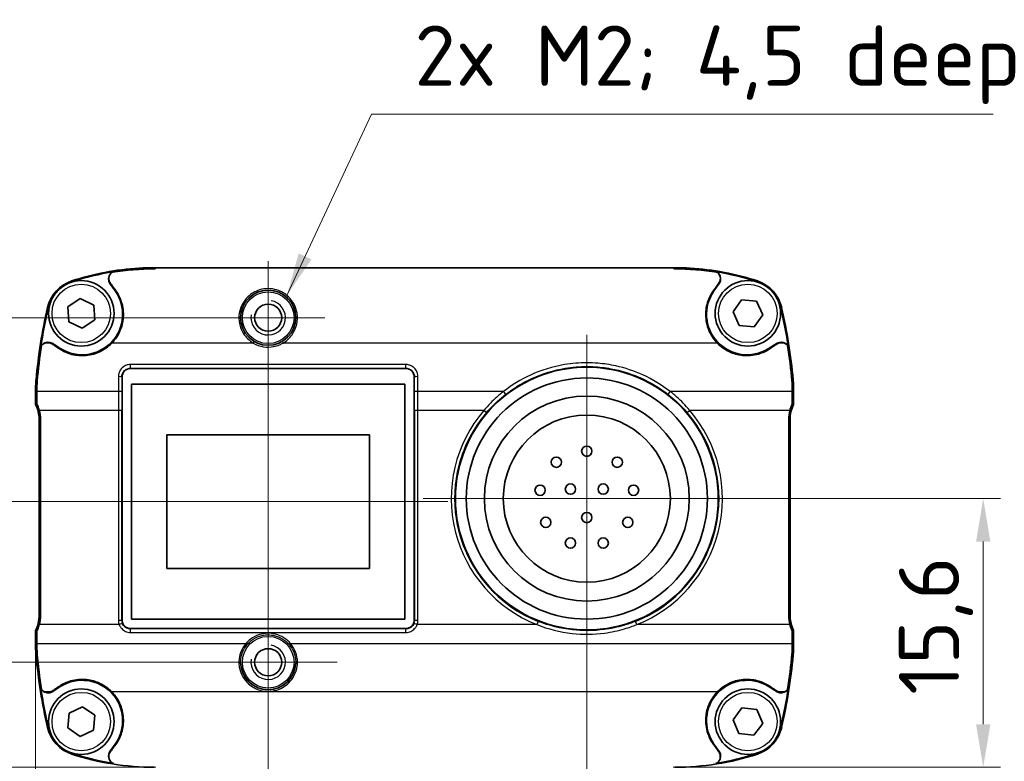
# Model space of a CAD drawing. Header units: millimetres. Extents: x 0 to 420, y 0 to 297.
# Tile 6 of 37: x 35 to 93, y 162 to 205. Entities that reach past the tile are written whole.
import ezdxf

# ---------------------------------------------------------------- set-up
doc = ezdxf.new("R2010")
doc.units = ezdxf.units.MM
for name, color, linetype, lineweight in [('Bemaßung (ISO)', 7, 'Continuous', 18), ('Mittellinie (ISO)', 7, 'Continuous', 18), ('Mittelpunktmarkierung (ISO)', 7, 'Continuous', 18), ('Sichtbar (ISO)', 7, 'Continuous', 35), ('Sichtbar schmal (ISO)', 7, 'Continuous', 25), ('Symbol (ISO)', 7, 'Continuous', 18)]:
    doc.layers.add(name, color=color, linetype=linetype, lineweight=lineweight)
doc.styles.add('Notiztext (DIN)', font='isocpeur.ttf')
doc.dimstyles.new('Standard (DIN)', dxfattribs={"dimtxt": 3.5, "dimasz": 2.5, "dimexe": 1, "dimexo": 0, "dimgap": 0.7, "dimtad": 1, "dimtoh": 1, "dimrnd": 1e-08, "dimtxsty": 'Notiztext (DIN)', "dimcen": 0.09, "dimdle": 10, "dimclrd": 256, "dimclre": 256, "dimclrt": 256, "dimazin": 2, "dimtfac": 0.514286, "dimtdec": 4, "dimtmove": 0, "dimatfit": 3, "dimfxl": 1, "dimtolj": 1, "dimlwd": -1, "dimlwe": -1, "dimarcsym": 0})
doc.dimstyles.new('Standard - Methode 2a (DIN)$7', dxfattribs={"dimtxt": 3.5, "dimasz": 2.5, "dimexe": 3.175, "dimexo": 0.8, "dimgap": 0.8, "dimtad": 1, "dimtih": 1, "dimtoh": 1, "dimrnd": 1e-08, "dimtxsty": 'Notiztext (DIN)', "dimcen": 0.09, "dimdle": 10, "dimclrd": 256, "dimclre": 256, "dimclrt": 256, "dimazin": 2, "dimtfac": 1, "dimtmove": 0, "dimatfit": 3, "dimfxl": 1, "dimtolj": 1, "dimlwd": -1, "dimlwe": -1, "dimarcsym": 0})

# ---------------------------------------------------------------- blocks, each defined once
blk = doc.blocks.new('*D29')
at = {"layer": 'Bemaßung (ISO)', "transparency": 16777216}
for p, q in [((113.345, 170.238), (113.345, 147.968)), ((106.893, 162.683), (106.893, 147.968)), ((104.393, 148.968), (92.268, 148.968)), ((113.345, 148.968), (106.893, 148.968)), ((115.845, 148.968), (118.345, 148.968))]:
    blk.add_line(p, q, dxfattribs=at)
for points in [[(104.393, 149.385), (104.393, 148.551), (106.893, 148.968)], [(115.845, 149.385), (115.845, 148.551), (113.345, 148.968)]]:
    blk.add_solid(points, dxfattribs=at)
at = {"layer": 'Defpoints', "color": 0, "transparency": 16777216}
for p in [(113.345, 170.238), (106.893, 162.683), (113.345, 148.968)]:
    blk.add_point(p, dxfattribs=at)
at = {"layer": 'Bemaßung (ISO)', "transparency": 16777216, "insert": (92.968, 153.868), "char_height": 3.5, "attachment_point": 1, "style": 'Notiztext (DIN)'}
blk.add_mtext('\\A1;6,45', dxfattribs=at)
blk = doc.blocks.new('*D31')
at = {"layer": 'Bemaßung (ISO)', "transparency": 16777216}
for p, q in [((39.429, 176.848), (29.039, 176.848)), ((30.039, 174.348), (30.039, 163.928)), ((43.355, 161.428), (29.039, 161.428)), ((30.039, 161.428), (30.039, 148.042))]:
    blk.add_line(p, q, dxfattribs=at)
for points in [[(29.622, 174.348), (30.456, 174.348), (30.039, 176.848)], [(29.622, 163.928), (30.456, 163.928), (30.039, 161.428)]]:
    blk.add_solid(points, dxfattribs=at)
at = {"layer": 'Defpoints', "color": 0, "transparency": 16777216}
for p in [(39.429, 176.848), (30.039, 161.428), (43.355, 161.428)]:
    blk.add_point(p, dxfattribs=at)
at = {"layer": 'Bemaßung (ISO)', "transparency": 16777216, "insert": (25.139, 148.742), "char_height": 3.5, "attachment_point": 1, "rotation": 90, "style": 'Notiztext (DIN)'}
blk.add_mtext('\\A1;15,4', dxfattribs=at)
blk = doc.blocks.new('*D32')
at = {"layer": 'Bemaßung (ISO)', "transparency": 16777216}
for p, q in [((46.584, 187.528), (20.094, 187.528)), ((21.094, 185.028), (21.094, 170.028)), ((45.869, 167.528), (20.094, 167.528))]:
    blk.add_line(p, q, dxfattribs=at)
for points in [[(20.677, 185.028), (21.51, 185.028), (21.094, 187.528)], [(20.677, 170.028), (21.51, 170.028), (21.094, 167.528)]]:
    blk.add_solid(points, dxfattribs=at)
at = {"layer": 'Defpoints', "color": 0, "transparency": 16777216}
for p in [(46.584, 187.528), (21.094, 167.528), (45.869, 167.528)]:
    blk.add_point(p, dxfattribs=at)
at = {"layer": 'Bemaßung (ISO)', "transparency": 16777216, "insert": (16.894, 175.428), "char_height": 3.5, "attachment_point": 1, "rotation": 90, "style": 'Notiztext (DIN)'}
blk.add_mtext('\\A1;20', dxfattribs=at)
blk = doc.blocks.new('*D33')
at = {"layer": 'Bemaßung (ISO)', "transparency": 16777216}
for p, q in [((21.087, 170.028), (21.087, 172.528)), ((49.869, 167.528), (20.087, 167.528)), ((21.087, 167.528), (21.087, 161.428)), ((43.355, 161.428), (20.087, 161.428)), ((21.087, 158.928), (21.087, 156.428))]:
    blk.add_line(p, q, dxfattribs=at)
for points in [[(20.67, 170.028), (21.503, 170.028), (21.087, 167.528)], [(20.67, 158.928), (21.503, 158.928), (21.087, 161.428)]]:
    blk.add_solid(points, dxfattribs=at)
at = {"layer": 'Defpoints', "color": 0, "transparency": 16777216}
for p in [(49.869, 167.528), (21.087, 161.428), (43.355, 161.428)]:
    blk.add_point(p, dxfattribs=at)
at = {"layer": 'Bemaßung (ISO)', "transparency": 16777216, "insert": (16.187, 162.115), "char_height": 3.5, "attachment_point": 1, "rotation": 90, "style": 'Notiztext (DIN)'}
blk.add_mtext('\\A1;6,1', dxfattribs=at)
blk = doc.blocks.new('*D34')
at = {"layer": 'Bemaßung (ISO)', "transparency": 16777216}
for p, q in [((36.369, 168.362), (36.369, 149.477)), ((49.869, 163.528), (49.869, 149.477)), ((47.369, 150.477), (38.869, 150.477))]:
    blk.add_line(p, q, dxfattribs=at)
for points in [[(38.869, 150.894), (38.869, 150.061), (36.369, 150.477)], [(47.369, 150.894), (47.369, 150.061), (49.869, 150.477)]]:
    blk.add_solid(points, dxfattribs=at)
at = {"layer": 'Defpoints', "color": 0, "transparency": 16777216}
for p in [(36.369, 168.362), (49.869, 163.528), (36.369, 150.477)]:
    blk.add_point(p, dxfattribs=at)
at = {"layer": 'Bemaßung (ISO)', "transparency": 16777216, "insert": (39.532, 155.377), "char_height": 3.5, "attachment_point": 1, "style": 'Notiztext (DIN)'}
blk.add_mtext('\\A1;13,5', dxfattribs=at)
blk = doc.blocks.new('*D35')
at = {"layer": 'Bemaßung (ISO)', "transparency": 16777216}
for p, q in [((36.369, 168.362), (36.369, 140.246)), ((68.369, 167.528), (68.369, 140.246)), ((65.869, 141.246), (38.869, 141.246))]:
    blk.add_line(p, q, dxfattribs=at)
for points in [[(38.869, 141.663), (38.869, 140.83), (36.369, 141.246)], [(65.869, 141.663), (65.869, 140.83), (68.369, 141.246)]]:
    blk.add_solid(points, dxfattribs=at)
at = {"layer": 'Defpoints', "color": 0, "transparency": 16777216}
for p in [(36.369, 168.362), (68.369, 167.528), (36.369, 141.246)]:
    blk.add_point(p, dxfattribs=at)
at = {"layer": 'Bemaßung (ISO)', "transparency": 16777216, "insert": (50.269, 145.446), "char_height": 3.5, "attachment_point": 1, "style": 'Notiztext (DIN)'}
blk.add_mtext('\\A1;32', dxfattribs=at)
blk = doc.blocks.new('*D36')
at = {"layer": 'Bemaßung (ISO)', "transparency": 16777216}
for p, q in [((77.869, 177.028), (92.383, 177.028)), ((91.383, 174.528), (91.383, 163.928)), ((73.383, 161.428), (92.383, 161.428))]:
    blk.add_line(p, q, dxfattribs=at)
for points in [[(90.966, 174.528), (91.8, 174.528), (91.383, 177.028)], [(90.966, 163.928), (91.8, 163.928), (91.383, 161.428)]]:
    blk.add_solid(points, dxfattribs=at)
at = {"layer": 'Defpoints', "color": 0, "transparency": 16777216}
for p in [(77.869, 177.028), (73.383, 161.428), (91.383, 161.428)]:
    blk.add_point(p, dxfattribs=at)
at = {"layer": 'Bemaßung (ISO)', "transparency": 16777216, "insert": (86.483, 165.64), "char_height": 3.5, "attachment_point": 1, "rotation": 90, "style": 'Notiztext (DIN)'}
blk.add_mtext('\\A1;15,6', dxfattribs=at)

msp = doc.modelspace()

# ---------------------------------------------------------------- linework, layer by layer
at = {"layer": 'Mittellinie (ISO)'}
for p, q in [((49.869, 184.644), (49.869, 167.458)), ((60.309, 176.848), (39.429, 176.848))]:
    msp.add_line(p, q, dxfattribs=at)
at = {"layer": 'Mittelpunktmarkierung (ISO)'}
for p, q in [((49.869, 190.813), (49.869, 184.243)), ((53.154, 187.528), (46.584, 187.528)), ((68.369, 186.528), (68.369, 167.528)), ((77.869, 177.028), (58.869, 177.028)), ((49.869, 171.528), (49.869, 163.528)), ((53.869, 167.528), (45.869, 167.528))]:
    msp.add_line(p, q, dxfattribs=at)
at = {"layer": 'Sichtbar (ISO)'}
for p, q in [((43.259, 190.428), (43.271, 190.428)), ((43.26, 190.427), (43.259, 190.427)), ((43.259, 190.36), (43.26, 190.36)), ((43.355, 190.428), (43.271, 190.428)), ((73.383, 190.428), (43.355, 190.428)), ((73.466, 190.428), (73.383, 190.428)), ((73.466, 190.428), (73.479, 190.428)), ((73.479, 190.427), (73.477, 190.427)), ((73.477, 190.36), (73.479, 190.36)), ((40.988, 189.084), (40.681, 189.518)), ((75.749, 189.084), (76.056, 189.518)), ((38.242, 188.16), (38.961, 188.642)), ((38.961, 188.642), (39.738, 188.26)), ((38.299, 187.296), (38.242, 188.16)), ((39.738, 188.26), (39.796, 187.396)), ((76.856, 187.859), (77.357, 188.565)), ((77.357, 188.565), (78.22, 188.484)), ((78.22, 188.484), (78.581, 187.697)), ((77.218, 187.071), (76.856, 187.859)), ((78.581, 187.697), (78.08, 186.991)), ((39.076, 186.914), (38.299, 187.296)), ((39.796, 187.396), (39.076, 186.914)), ((78.08, 186.991), (77.218, 187.071)), ((37.324, 186.041), (37.839, 185.725)), ((79.413, 186.041), (78.898, 185.725)), ((41.391, 169.975), (41.391, 184.08)), ((41.891, 184.58), (57.846, 184.58)), ((58.346, 184.08), (58.346, 169.975)), ((57.809, 183.668), (41.929, 183.668)), ((41.929, 183.668), (41.929, 170.028)), ((57.809, 170.028), (57.809, 183.668)), ((36.369, 183.494), (36.369, 182.49)), ((36.369, 182.49), (36.369, 183.494)), ((80.368, 182.49), (80.368, 183.494)), ((80.369, 182.49), (80.369, 183.494)), ((36.569, 181.618), (36.569, 170.238)), ((36.569, 181.618), (36.569, 170.238)), ((36.645, 170.238), (36.645, 181.618)), ((80.092, 181.618), (80.092, 170.238)), ((80.168, 170.238), (80.168, 181.618)), ((80.169, 170.238), (80.169, 181.618)), ((43.994, 172.973), (43.994, 180.723)), ((43.994, 180.723), (55.744, 180.723)), ((55.744, 180.723), (55.744, 172.973)), ((55.744, 172.973), (43.994, 172.973)), ((41.929, 170.028), (57.809, 170.028)), ((36.369, 169.366), (36.369, 168.362)), ((36.369, 168.362), (36.369, 169.266)), ((36.369, 169.266), (36.369, 169.266)), ((57.846, 169.476), (41.891, 169.476)), ((80.368, 168.362), (80.368, 169.366)), ((80.369, 169.266), (80.368, 169.266)), ((80.369, 169.266), (80.369, 168.362)), ((37.324, 165.814), (37.839, 166.131)), ((79.413, 165.814), (78.898, 166.131)), ((38.308, 164.572), (39.091, 164.941)), ((39.091, 164.941), (39.802, 164.447)), ((76.859, 164.178), (77.376, 164.873)), ((77.376, 164.873), (78.236, 164.773)), ((78.236, 164.773), (78.579, 163.977)), ((38.235, 163.709), (38.308, 164.572)), ((39.802, 164.447), (39.73, 163.584)), ((77.202, 163.383), (76.859, 164.178)), ((38.946, 163.215), (38.235, 163.709)), ((39.73, 163.584), (38.946, 163.215)), ((78.579, 163.977), (78.062, 163.283)), ((78.062, 163.283), (77.202, 163.383)), ((40.988, 162.772), (40.681, 162.338)), ((75.749, 162.772), (76.056, 162.338))]:
    msp.add_line(p, q, dxfattribs=at)
for centre, radius in [((39.019, 187.778), 1.9), ((77.719, 187.778), 1.9), ((49.869, 187.528), 1.6), ((49.869, 187.528), 0.785), ((68.369, 177.028), 7.628), ((68.369, 177.028), 7), ((68.369, 177.028), 5.95), ((68.369, 177.028), 4.85), ((68.369, 179.778), 0.3), ((66.599, 179.138), 0.3), ((70.139, 179.138), 0.3), ((65.659, 177.508), 0.3), ((67.419, 177.578), 0.3), ((69.319, 177.578), 0.3), ((71.079, 177.508), 0.3), ((68.369, 175.928), 0.3), ((65.989, 175.648), 0.3), ((70.749, 175.648), 0.3), ((67.419, 174.448), 0.3), ((69.319, 174.448), 0.3), ((49.869, 167.528), 0.785), ((39.019, 164.078), 1.9), ((77.719, 164.078), 1.9)]:
    msp.add_circle(centre, radius, dxfattribs=at)
for centre, radius, start, end in [((43.259, 175.036), 15.392, 93.3147, 108.1342), ((43.259, 175.036), 15.392, 90, 93.3147), ((43.259, 175.036), 15.391, 90, 93.31), ((73.479, 175.036), 15.392, 86.6853, 90), ((73.479, 175.036), 15.391, 86.69, 90), ((73.479, 175.036), 15.392, 71.8658, 86.6853), ((43.259, 175.036), 15.345, 98.9146, 108.1342), ((41.049, 189.778), 0.45, 138.0694, 215.2394), ((73.479, 175.036), 15.345, 71.8658, 81.0854), ((75.689, 189.778), 0.45, 324.7606, 41.9306), ((39.13, 187.643), 2.126, 108.1342, 167.2366), ((39.13, 187.643), 2.079, 108.1342, 167.2366), ((77.608, 187.643), 2.079, 12.7634, 71.8658), ((77.608, 187.643), 2.126, 12.7634, 71.8658), ((39.069, 187.728), 2.35, 238.4539, 35.2394), ((77.669, 187.728), 2.35, 144.7606, 301.5461), ((68.77, 180.929), 32.517, 167.2366, 174.7083), ((68.77, 180.929), 32.47, 167.2366, 171.324), ((47.967, 180.929), 32.47, 8.676, 12.7634), ((47.967, 180.929), 32.517, 5.2917, 12.7634), ((37.089, 185.658), 0.45, 58.4539, 132.5031), ((79.649, 185.658), 0.45, 47.4969, 121.5461), ((40.398, 183.494), 4.028, 174.8344, 180), ((40.398, 183.494), 4.029, 174.8344, 180), ((68.77, 180.929), 32.517, 174.7083, 174.8344), ((68.77, 180.929), 32.517, 174.7105, 174.8344), ((47.967, 180.929), 32.517, 5.1656, 5.2895), ((47.967, 180.929), 32.517, 5.1656, 5.2917), ((76.34, 183.494), 4.028, 0, 5.1656), ((76.34, 183.494), 4.029, 0, 5.1656), ((34.569, 181.618), 2.001, 0, 25.8376), ((34.569, 181.618), 2, 0, 25.8419), ((82.169, 181.618), 2.001, 154.1624, 180), ((82.169, 181.618), 2, 154.1581, 180), ((34.569, 181.618), 2.077, 0, 14.6796), ((82.169, 181.618), 2.077, 165.3204, 180), ((34.569, 170.238), 2.001, 334.1624, 0), ((34.569, 170.238), 2, 338.4376, 0), ((34.569, 170.238), 2.077, 345.3204, 0), ((82.169, 170.238), 2.077, 180, 194.6796), ((82.169, 170.238), 2.001, 180, 205.8376), ((82.169, 170.238), 2, 180, 201.5624), ((36.522, 169.466), 0.1, 158.4376, 164.8388), ((80.216, 169.466), 0.1, 15.1609, 21.5624), ((40.398, 168.362), 4.028, 180, 185.1656), ((40.398, 168.362), 4.029, 180, 185.1656), ((76.34, 168.362), 4.028, 354.8344, 0), ((76.34, 168.362), 4.029, 354.8344, 0), ((68.77, 170.927), 32.517, 185.1656, 185.2917), ((68.77, 170.927), 32.517, 185.1656, 185.2895), ((68.77, 170.927), 32.517, 185.2917, 192.7634), ((47.967, 170.927), 32.517, 347.2366, 354.7083), ((47.967, 170.927), 32.517, 354.7105, 354.8344), ((47.967, 170.927), 32.517, 354.7083, 354.8344), ((49.869, 167.528), 1.6, 182.1837, 357.8163), ((39.069, 164.128), 2.35, 324.7606, 121.5461), ((77.669, 164.128), 2.35, 58.4539, 215.2394), ((68.77, 170.927), 32.47, 188.676, 192.7634), ((37.089, 166.198), 0.45, 227.4969, 301.5461), ((79.649, 166.198), 0.45, 238.4539, 312.5031), ((47.967, 170.927), 32.47, 347.2366, 351.324), ((39.13, 164.213), 2.126, 192.7634, 251.8658), ((39.13, 164.213), 2.079, 192.7634, 251.8658), ((77.608, 164.213), 2.079, 288.1342, 347.2366), ((77.608, 164.213), 2.126, 288.1342, 347.2366), ((43.259, 176.82), 15.392, 251.8658, 270), ((43.259, 176.82), 15.345, 251.8658, 261.0854), ((41.049, 162.078), 0.45, 144.7606, 221.9306), ((73.479, 176.82), 15.392, 270, 288.1342), ((73.479, 176.82), 15.345, 278.9146, 288.1342), ((75.689, 162.078), 0.45, 318.0694, 35.2394)]:
    msp.add_arc(centre, radius, start, end, dxfattribs=at)
for centre, major_axis, ratio, start_param, end_param in [((33.297, 175.036), (19.927, 0), 0.866075, 1.098067, 1.09814), ((43.26, 190.527), (0, -0.1), 0.999914, 0, 0.114472), ((73.477, 190.527), (0, -0.1), 0.999914, 6.168713, 6.283185), ((83.441, 175.036), (19.927, 0), 0.866075, 2.043452, 2.043526), ((41.892, 184.08), (-0.354, 0.354), 0.999315, 5.49813, 7.068241), ((57.846, 184.08), (0.354, 0.354), 0.999315, 5.49813, 7.068241), ((68.77, 201.602), (0, 41.353), 0.866075, 2.012404, 2.012439), ((47.967, 201.602), (0, -41.353), 0.866075, 1.129154, 1.129189), ((35.099, 177.557), (0, 103), 0.013091, 4.767681, 4.770058), ((36.184, 182.144), (0, 20), 0.013091, 4.730537, 4.767681), ((80.554, 182.144), (0, -20), 0.013091, 4.657097, 4.694241), ((81.639, 177.557), (0, -103), 0.013091, 4.65472, 4.657097), ((41.892, 169.976), (-0.354, -0.354), 0.999315, 5.49813, 7.068241), ((57.846, 169.976), (0.354, -0.354), 0.999315, 5.49813, 7.068241), ((36.184, 169.712), (0, 20), 0.013091, 4.657097, 4.694241), ((80.554, 169.712), (0, -20), 0.013091, 4.730537, 4.767681), ((35.099, 174.299), (0, 103), 0.013091, 4.65472, 4.657097), ((81.639, 174.299), (0, -103), 0.013091, 4.767681, 4.770058), ((68.77, 150.254), (0, 41.353), 0.866075, 1.129154, 1.129189), ((47.967, 150.254), (0, -41.353), 0.866075, 2.012404, 2.012439)]:
    msp.add_ellipse(centre, major_axis=major_axis, ratio=ratio, start_param=start_param, end_param=end_param, dxfattribs=at)
for points, degree in [([(40.804, 190.162), (41.63, 190.297), (42.456, 190.36), (43.259, 190.36)], 3), ([(73.479, 190.36), (74.282, 190.36), (75.108, 190.297), (75.934, 190.162)], 3), ([(40.881, 190.195), (40.845, 190.184), (40.82, 190.171), (40.804, 190.162)], 3), ([(75.934, 190.162), (75.918, 190.171), (75.893, 190.184), (75.857, 190.195)], 3), ([(36.461, 183.85), (36.522, 184.537), (36.606, 185.226), (36.712, 185.916)], 3), ([(36.712, 185.916), (36.701, 185.899), (36.686, 185.871), (36.672, 185.827)], 3), ([(37.319, 186.009), (37.292, 186.027), (37.263, 186.042), (37.233, 186.055)], 3), ([(79.505, 186.055), (79.475, 186.042), (79.446, 186.027), (79.419, 186.009)], 3), ([(80.066, 185.827), (80.052, 185.871), (80.036, 185.899), (80.025, 185.916)], 3), ([(80.025, 185.916), (80.132, 185.226), (80.215, 184.537), (80.277, 183.85)], 3), ([(36.445, 183.494), (36.445, 183.611), (36.45, 183.73), (36.461, 183.85)], 3), ([(80.277, 183.85), (80.288, 183.73), (80.293, 183.611), (80.293, 183.494)], 3), ([(36.369, 182.49), (36.407, 182.498), (36.445, 182.507)], 2), ([(80.368, 182.49), (80.331, 182.498), (80.292, 182.507)], 2), ([(36.369, 169.366), (36.407, 169.357), (36.445, 169.349)], 2), ([(80.368, 169.366), (80.331, 169.357), (80.292, 169.349)], 2), ([(36.461, 168.006), (36.45, 168.126), (36.445, 168.245), (36.445, 168.362)], 3), ([(80.293, 168.362), (80.293, 168.245), (80.288, 168.126), (80.277, 168.006)], 3), ([(36.712, 165.94), (36.606, 166.63), (36.522, 167.319), (36.461, 168.006)], 3), ([(80.277, 168.006), (80.215, 167.319), (80.132, 166.63), (80.025, 165.94)], 3), ([(36.672, 166.029), (36.686, 165.985), (36.701, 165.957), (36.712, 165.94)], 3), ([(37.233, 165.801), (37.263, 165.813), (37.292, 165.829), (37.319, 165.846)], 3), ([(79.419, 165.846), (79.446, 165.829), (79.475, 165.813), (79.505, 165.801)], 3), ([(80.025, 165.94), (80.036, 165.957), (80.052, 165.985), (80.066, 166.029)], 3)]:
    msp.add_open_spline(points, degree=degree, dxfattribs=at)
for points, knots in [([(43.26, 190.36), (43.273, 190.36), (43.286, 190.363), (43.311, 190.373), (43.322, 190.381), (43.34, 190.399), (43.347, 190.41), (43.353, 190.424), (43.354, 190.426), (43.355, 190.428)], [0.03030424, 0.03030424, 0.03030424, 0.03030424, 0.03406889, 0.03406889, 0.03783355, 0.03783355, 0.04164465, 0.04164465, 0.04222076, 0.04222076, 0.04222076, 0.04222076]), ([(73.383, 190.428), (73.384, 190.426), (73.384, 190.424), (73.39, 190.41), (73.398, 190.399), (73.416, 190.381), (73.427, 190.373), (73.452, 190.363), (73.465, 190.36), (73.477, 190.36)], [-0.01191652, -0.01191652, -0.01191652, -0.01191652, -0.01134041, -0.01134041, -0.00752931, -0.00752931, -0.00376466, -0.00376466, 0, 0, 0, 0]), ([(40.804, 190.162), (40.77, 190.138), (40.739, 190.11), (40.678, 190.033), (40.651, 189.983), (40.62, 189.877), (40.614, 189.822), (40.622, 189.715), (40.636, 189.664), (40.677, 189.572), (40.699, 189.538), (40.716, 189.515)], [0.02231047, 0.02231047, 0.02231047, 0.02231047, 0.03490175, 0.03490175, 0.05193974, 0.05193974, 0.06849074, 0.06849074, 0.08434196, 0.08434196, 0.09876575, 0.09876575, 0.09876575, 0.09876575]), ([(76.021, 189.515), (76.042, 189.543), (76.071, 189.588), (76.113, 189.703), (76.123, 189.762), (76.118, 189.88), (76.104, 189.937), (76.055, 190.042), (76.021, 190.088), (75.964, 190.14), (75.949, 190.151), (75.934, 190.162)], [0, 0, 0, 0, 0.01064622, 0.01064622, 0.02061815, 0.02061815, 0.03045675, 0.03045675, 0.0401093, 0.0401093, 0.04328918, 0.04328918, 0.04328918, 0.04328918]), ([(40.716, 189.515), (40.749, 189.469), (40.781, 189.424), (40.846, 189.333), (40.878, 189.288), (40.91, 189.244)], [0, 0, 0, 0, 0.01683135, 0.01683135, 0.03346686, 0.03346686, 0.03346686, 0.03346686]), ([(40.91, 189.244), (40.913, 189.239), (40.925, 189.225), (41.036, 189.082), (41.221, 188.83), (41.441, 188.159), (41.479, 187.845), (41.435, 187.267), (41.371, 187.005), (41.15, 186.498), (40.991, 186.26), (40.793, 186.055)], [0, 0, 0, 0, 0.00157898, 0.00157898, 0.01120628, 0.01120628, 0.01886404, 0.01886404, 0.02541086, 0.02541086, 0.0323661, 0.0323661, 0.0323661, 0.0323661]), ([(75.945, 186.055), (75.733, 186.274), (75.565, 186.533), (75.339, 187.09), (75.28, 187.383), (75.272, 187.96), (75.317, 188.239), (75.477, 188.695), (75.568, 188.875), (75.755, 189.156), (75.82, 189.232), (75.828, 189.244)], [0.0002445, 0.0002445, 0.0002445, 0.0002445, 0.0920841, 0.0920841, 0.181343, 0.181343, 0.2660954, 0.2660954, 0.3268235, 0.3268235, 0.3676447, 0.3676447, 0.3676447, 0.3676447]), ([(75.828, 189.244), (75.86, 189.288), (75.892, 189.333), (75.956, 189.424), (75.989, 189.469), (76.021, 189.515)], [0, 0, 0, 0, 0.01663357, 0.01663357, 0.03346686, 0.03346686, 0.03346686, 0.03346686]), ([(36.895, 186.055), (36.842, 186.033), (36.794, 186.001), (36.738, 185.947), (36.725, 185.932), (36.712, 185.916)], [0.0004588, 0.0004588, 0.0004588, 0.0004588, 0.01759576, 0.01759576, 0.02373277, 0.02373277, 0.02373277, 0.02373277]), ([(37.233, 186.055), (37.184, 186.074), (37.133, 186.085), (37.049, 186.088), (37.018, 186.086), (36.955, 186.076), (36.924, 186.067), (36.895, 186.055)], [0.00046616, 0.00046616, 0.00046616, 0.00046616, 0.01619205, 0.01619205, 0.02565328, 0.02565328, 0.03525847, 0.03525847, 0.03525847, 0.03525847]), ([(37.705, 185.754), (37.64, 185.796), (37.576, 185.839), (37.448, 185.924), (37.383, 185.967), (37.319, 186.009)], [0, 0, 0, 0, 0.02313916, 0.02313916, 0.04635103, 0.04635103, 0.04635103, 0.04635103]), ([(40.793, 186.055), (40.579, 185.833), (40.325, 185.655), (39.774, 185.41), (39.484, 185.341), (38.913, 185.314), (38.637, 185.348), (38.206, 185.48), (38.045, 185.55), (37.848, 185.661), (37.805, 185.687), (37.733, 185.734), (37.712, 185.749), (37.705, 185.754)], [0.0002384, 0.0002384, 0.0002384, 0.0002384, 0.0926244, 0.0926244, 0.1813188, 0.1813188, 0.2640356, 0.2640356, 0.3165978, 0.3165978, 0.3319264, 0.3319264, 0.3421054, 0.3421054, 0.3421054, 0.3421054]), ([(79.033, 185.754), (79.025, 185.748), (79.002, 185.732), (78.879, 185.653), (78.787, 185.601), (78.573, 185.5), (78.452, 185.454), (78.031, 185.333), (77.721, 185.305), (77.144, 185.366), (76.882, 185.44), (76.378, 185.68), (76.144, 185.849), (75.945, 186.055)], [0, 0, 0, 0, 0.00277175, 0.00277175, 0.01071671, 0.01071671, 0.02029997, 0.02029997, 0.04320878, 0.04320878, 0.06329757, 0.06329757, 0.08457191, 0.08457191, 0.08457191, 0.08457191]), ([(79.419, 186.009), (79.354, 185.967), (79.29, 185.924), (79.161, 185.839), (79.097, 185.796), (79.033, 185.754)], [0, 0, 0, 0, 0.02321085, 0.02321085, 0.04635104, 0.04635104, 0.04635104, 0.04635104]), ([(79.843, 186.055), (79.793, 186.075), (79.74, 186.086), (79.653, 186.088), (79.618, 186.085), (79.557, 186.073), (79.531, 186.065), (79.505, 186.055)], [0.00045829, 0.00045829, 0.00045829, 0.00045829, 0.01655374, 0.01655374, 0.0268106, 0.0268106, 0.03519455, 0.03519455, 0.03519455, 0.03519455]), ([(80.025, 185.916), (80.01, 185.936), (79.993, 185.954), (79.936, 186.006), (79.891, 186.035), (79.843, 186.055)], [0.02641172, 0.02641172, 0.02641172, 0.02641172, 0.03395513, 0.03395513, 0.04969609, 0.04969609, 0.04969609, 0.04969609]), ([(36.578, 182.144), (36.554, 182.235), (36.524, 182.325), (36.474, 182.444), (36.46, 182.476), (36.445, 182.507)], [0.36467136, 0.36467136, 0.36467136, 0.36467136, 0.39138587, 0.39138587, 0.40115968, 0.40115968, 0.40115968, 0.40115968]), ([(80.292, 182.507), (80.277, 182.476), (80.263, 182.444), (80.214, 182.325), (80.184, 182.235), (80.16, 182.144)], [0.85108337, 0.85108337, 0.85108337, 0.85108337, 0.86085718, 0.86085718, 0.88757169, 0.88757169, 0.88757169, 0.88757169]), ([(36.445, 169.349), (36.46, 169.38), (36.474, 169.412), (36.524, 169.531), (36.554, 169.621), (36.578, 169.712)], [0.22496185, 0.22496185, 0.22496185, 0.22496185, 0.23473565, 0.23473565, 0.26145016, 0.26145016, 0.26145016, 0.26145016]), ([(80.16, 169.712), (80.184, 169.621), (80.214, 169.531), (80.263, 169.412), (80.277, 169.38), (80.292, 169.349)], [0.99079288, 0.99079288, 0.99079288, 0.99079288, 1.01750739, 1.01750739, 1.0272812, 1.0272812, 1.0272812, 1.0272812]), ([(37.705, 166.102), (37.712, 166.107), (37.736, 166.123), (37.859, 166.203), (37.951, 166.255), (38.164, 166.356), (38.285, 166.402), (38.706, 166.523), (39.017, 166.551), (39.593, 166.49), (39.856, 166.416), (40.359, 166.176), (40.594, 166.007), (40.793, 165.801)], [0, 0, 0, 0, 0.00277175, 0.00277175, 0.01071671, 0.01071671, 0.02029997, 0.02029997, 0.04320878, 0.04320878, 0.06329757, 0.06329757, 0.08457191, 0.08457191, 0.08457191, 0.08457191]), ([(75.945, 165.801), (76.158, 166.022), (76.413, 166.201), (76.964, 166.445), (77.254, 166.514), (77.825, 166.542), (78.1, 166.507), (78.531, 166.376), (78.692, 166.306), (78.89, 166.195), (78.933, 166.168), (79.005, 166.122), (79.026, 166.107), (79.033, 166.102)], [0.0002384, 0.0002384, 0.0002384, 0.0002384, 0.0926244, 0.0926244, 0.1813188, 0.1813188, 0.2640356, 0.2640356, 0.3165978, 0.3165978, 0.3319264, 0.3319264, 0.3421054, 0.3421054, 0.3421054, 0.3421054]), ([(36.712, 165.94), (36.728, 165.92), (36.745, 165.902), (36.802, 165.849), (36.846, 165.821), (36.895, 165.801)], [0.02641172, 0.02641172, 0.02641172, 0.02641172, 0.03395513, 0.03395513, 0.04969609, 0.04969609, 0.04969609, 0.04969609]), ([(36.895, 165.801), (36.944, 165.781), (36.997, 165.77), (37.085, 165.768), (37.119, 165.771), (37.18, 165.783), (37.207, 165.791), (37.233, 165.801)], [0.00045829, 0.00045829, 0.00045829, 0.00045829, 0.01655374, 0.01655374, 0.0268106, 0.0268106, 0.03519455, 0.03519455, 0.03519455, 0.03519455]), ([(37.319, 165.846), (37.383, 165.889), (37.448, 165.932), (37.576, 166.017), (37.64, 166.06), (37.705, 166.102)], [0, 0, 0, 0, 0.02321085, 0.02321085, 0.04635104, 0.04635104, 0.04635104, 0.04635104]), ([(40.793, 165.801), (41.005, 165.581), (41.173, 165.323), (41.399, 164.766), (41.458, 164.473), (41.466, 163.896), (41.42, 163.616), (41.26, 163.161), (41.17, 162.981), (40.982, 162.7), (40.918, 162.624), (40.91, 162.612)], [0.0002445, 0.0002445, 0.0002445, 0.0002445, 0.0920841, 0.0920841, 0.181343, 0.181343, 0.2660954, 0.2660954, 0.3268235, 0.3268235, 0.3676447, 0.3676447, 0.3676447, 0.3676447]), ([(75.828, 162.612), (75.825, 162.617), (75.813, 162.631), (75.701, 162.774), (75.517, 163.026), (75.297, 163.697), (75.259, 164.011), (75.302, 164.589), (75.367, 164.851), (75.587, 165.357), (75.747, 165.596), (75.945, 165.801)], [0, 0, 0, 0, 0.00157898, 0.00157898, 0.01120628, 0.01120628, 0.01886404, 0.01886404, 0.02541086, 0.02541086, 0.0323661, 0.0323661, 0.0323661, 0.0323661]), ([(79.033, 166.102), (79.097, 166.06), (79.161, 166.017), (79.29, 165.932), (79.354, 165.889), (79.419, 165.846)], [0, 0, 0, 0, 0.02313916, 0.02313916, 0.04635103, 0.04635103, 0.04635103, 0.04635103]), ([(79.505, 165.801), (79.553, 165.782), (79.605, 165.771), (79.688, 165.767), (79.72, 165.769), (79.783, 165.78), (79.813, 165.789), (79.843, 165.801)], [0.00046616, 0.00046616, 0.00046616, 0.00046616, 0.01619205, 0.01619205, 0.02565328, 0.02565328, 0.03525847, 0.03525847, 0.03525847, 0.03525847]), ([(79.843, 165.801), (79.896, 165.823), (79.944, 165.855), (79.999, 165.909), (80.013, 165.924), (80.025, 165.94)], [0.0004588, 0.0004588, 0.0004588, 0.0004588, 0.01759576, 0.01759576, 0.02373277, 0.02373277, 0.02373277, 0.02373277]), ([(40.91, 162.612), (40.878, 162.567), (40.846, 162.523), (40.781, 162.432), (40.749, 162.387), (40.716, 162.341)], [0, 0, 0, 0, 0.01663357, 0.01663357, 0.03346686, 0.03346686, 0.03346686, 0.03346686]), ([(76.021, 162.341), (75.989, 162.387), (75.956, 162.432), (75.892, 162.523), (75.86, 162.567), (75.828, 162.612)], [0, 0, 0, 0, 0.01683135, 0.01683135, 0.03346686, 0.03346686, 0.03346686, 0.03346686]), ([(40.716, 162.341), (40.696, 162.313), (40.666, 162.268), (40.624, 162.153), (40.615, 162.094), (40.62, 161.976), (40.633, 161.919), (40.683, 161.814), (40.717, 161.768), (40.774, 161.716), (40.788, 161.704), (40.804, 161.694)], [0, 0, 0, 0, 0.01064622, 0.01064622, 0.02061815, 0.02061815, 0.03045675, 0.03045675, 0.0401093, 0.0401093, 0.04328918, 0.04328918, 0.04328918, 0.04328918]), ([(75.934, 161.694), (75.968, 161.717), (75.998, 161.746), (76.06, 161.822), (76.086, 161.873), (76.118, 161.979), (76.124, 162.034), (76.115, 162.141), (76.102, 162.191), (76.061, 162.284), (76.038, 162.317), (76.021, 162.341)], [0.02231047, 0.02231047, 0.02231047, 0.02231047, 0.03490175, 0.03490175, 0.05193974, 0.05193974, 0.06849074, 0.06849074, 0.08434196, 0.08434196, 0.09876575, 0.09876575, 0.09876575, 0.09876575])]:
    msp.add_open_spline(points, degree=3, knots=knots, dxfattribs=at)
at = {"layer": 'Sichtbar schmal (ISO)'}
for p, q in [((43.259, 190.427), (43.259, 190.36)), ((43.26, 190.427), (43.26, 190.36)), ((73.477, 190.36), (73.477, 190.427)), ((73.479, 190.427), (73.479, 190.36)), ((38.468, 189.663), (38.483, 189.619)), ((78.269, 189.663), (78.255, 189.619)), ((37.057, 188.113), (37.103, 188.102)), ((79.681, 188.113), (79.635, 188.102)), ((37.233, 186.055), (36.895, 186.055)), ((49.007, 186.055), (40.793, 186.055)), ((75.945, 186.055), (50.731, 186.055)), ((79.843, 186.055), (79.505, 186.055)), ((57.86, 184.808), (41.877, 184.808)), ((41.877, 184.594), (41.877, 184.808)), ((57.86, 184.594), (57.86, 184.808)), ((41.376, 184.095), (41.391, 184.08)), ((41.877, 184.594), (57.86, 184.594)), ((41.891, 184.58), (41.877, 184.594)), ((57.86, 184.594), (57.846, 184.58)), ((58.346, 184.08), (58.361, 184.095)), ((36.386, 183.857), (36.461, 183.85)), ((80.352, 183.857), (80.277, 183.85)), ((36.369, 183.494), (36.445, 183.494)), ((41.175, 183.249), (36.445, 183.249)), ((63.537, 183.249), (58.562, 183.249)), ((80.293, 183.249), (73.201, 183.249)), ((80.368, 183.494), (80.293, 183.494)), ((41.174, 182.144), (36.578, 182.144)), ((41.374, 182.144), (41.174, 182.144)), ((41.174, 182.144), (41.174, 169.958)), ((41.374, 169.958), (41.374, 182.144)), ((58.563, 182.144), (58.363, 182.144)), ((58.363, 182.144), (58.363, 169.958)), ((62.389, 182.144), (58.563, 182.144)), ((58.563, 169.958), (58.563, 182.144)), ((62.541, 182.014), (62.389, 182.144)), ((74.348, 182.144), (74.196, 182.014)), ((80.16, 182.144), (74.348, 182.144)), ((36.569, 181.618), (36.645, 181.618)), ((80.168, 181.618), (80.092, 181.618)), ((36.569, 170.238), (36.645, 170.238)), ((41.374, 169.958), (41.174, 169.958)), ((41.406, 169.782), (41.219, 169.712)), ((41.391, 169.975), (41.374, 169.958)), ((58.518, 169.712), (58.331, 169.782)), ((58.363, 169.958), (58.346, 169.975)), ((58.563, 169.958), (58.363, 169.958)), ((65.543, 169.898), (65.47, 169.712)), ((71.268, 169.712), (71.194, 169.898)), ((80.168, 170.238), (80.092, 170.238)), ((41.219, 169.712), (36.578, 169.712)), ((41.874, 169.459), (41.891, 169.476)), ((57.863, 169.459), (41.874, 169.459)), ((41.874, 169.254), (41.874, 169.459)), ((41.874, 169.254), (57.863, 169.254)), ((57.846, 169.476), (57.863, 169.459)), ((57.863, 169.254), (57.863, 169.459)), ((65.47, 169.712), (58.518, 169.712)), ((80.16, 169.712), (71.268, 169.712)), ((36.369, 168.362), (36.445, 168.362)), ((36.445, 168.606), (48.566, 168.606)), ((51.171, 168.606), (80.293, 168.606)), ((80.368, 168.362), (80.293, 168.362)), ((36.386, 167.999), (36.461, 168.006)), ((80.352, 167.999), (80.277, 168.006)), ((37.233, 165.801), (36.895, 165.801)), ((75.945, 165.801), (40.793, 165.801)), ((79.843, 165.801), (79.505, 165.801)), ((37.057, 163.743), (37.103, 163.753)), ((79.681, 163.743), (79.635, 163.753)), ((38.468, 162.192), (38.483, 162.237)), ((78.269, 162.192), (78.255, 162.237))]:
    msp.add_line(p, q, dxfattribs=at)
for centre, radius in [((39.019, 187.778), 1.7), ((77.719, 187.778), 1.7), ((49.869, 187.528), 1.5), ((68.369, 177.028), 7.655), ((49.869, 167.528), 1.5), ((39.019, 164.078), 1.7), ((77.719, 164.078), 1.7)]:
    msp.add_circle(centre, radius, dxfattribs=at)
for centre, radius, start, end in [((49.869, 187.528), 1.002, 170, 80), ((68.369, 177.028), 7.87, 139.4493, 248.3842), ((68.369, 177.028), 7.67, 139.4493, 248.3842), ((68.369, 177.028), 7.67, 291.6158, 40.5507), ((68.369, 177.028), 7.87, 291.6158, 40.5507), ((49.869, 167.528), 1.002, 170, 80)]:
    msp.add_arc(centre, radius, start, end, dxfattribs=at)
for centre, major_axis, ratio, start_param, end_param in [((49.007, 186.063), (0.0507, 0.0862), 0.041948, 4.641229, 6.283185), ((50.731, 186.063), (-0.0507, 0.0862), 0.041948, 0, 1.641956), ((43.863, 177.557), (0, -103), 0.026135, 4.648745, 4.657097), ((41.176, 184.095), (0.2, 0), 0.063601, 0.026233, 1.570902), ((44.063, 177.557), (0, 102.8), 0.026186, 1.507152, 1.515504), ((58.561, 184.095), (-0.2, 0), 0.063601, 4.712283, 6.256952), ((55.675, 177.557), (0, -102.8), 0.026186, 1.626088, 1.63444), ((55.875, 177.557), (0, 103), 0.026135, 4.767681, 4.776033), ((41.693, 182.144), (0, -20), 0.025924, 4.657097, 4.712389), ((41.175, 183.238), (0.2, 0), 0.055264, 0.02622, 1.570876), ((41.893, 182.144), (0, 19.8), 0.026186, 1.515504, 1.570796), ((58.562, 183.238), (-0.2, 0), 0.055264, 4.712309, 6.256965), ((57.845, 182.144), (0, -19.8), 0.026186, 1.570796, 1.626088), ((58.045, 182.144), (0, 20), 0.025924, 4.712389, 4.767681), ((63.537, 183.238), (0.123, -0.158), 0.03393, 0.026195, 1.614457), ((73.201, 183.238), (-0.123, -0.158), 0.03393, 4.668728, 6.25699), ((41.875, 169.959), (-0.495, -0.495), 0.999315, 5.49813, 5.858021), ((41.875, 169.959), (-0.354, -0.354), 0.998768, 5.49813, 5.858021), ((57.863, 169.959), (0.354, -0.354), 0.998768, 0.425164, 0.785056), ((57.863, 169.959), (0.495, -0.495), 0.999315, 0.425164, 0.785056), ((48.566, 168.601), (0.0762, -0.0648), 0.042131, 0.354075, 1.6066), ((51.171, 168.601), (-0.0762, -0.0648), 0.042131, 4.676585, 5.92911), ((48.17, 167.463), (0.0999, 0.0038), 0.066251, 0, 1.56827), ((51.568, 167.463), (-0.0999, 0.0038), 0.066251, 4.714915, 6.283185)]:
    msp.add_ellipse(centre, major_axis=major_axis, ratio=ratio, start_param=start_param, end_param=end_param, dxfattribs=at)
for points in [[(40.681, 189.518), (40.693, 189.517), (40.705, 189.516), (40.716, 189.515)], [(40.988, 189.084), (40.962, 189.137), (40.936, 189.19), (40.91, 189.244)], [(75.749, 189.084), (75.776, 189.137), (75.802, 189.19), (75.828, 189.244)], [(76.056, 189.518), (76.045, 189.517), (76.033, 189.516), (76.021, 189.515)], [(37.324, 186.041), (37.322, 186.031), (37.321, 186.02), (37.319, 186.009)], [(79.413, 186.041), (79.415, 186.031), (79.417, 186.02), (79.419, 186.009)], [(37.839, 185.725), (37.794, 185.735), (37.75, 185.744), (37.705, 185.754)], [(78.898, 185.725), (78.943, 185.735), (78.988, 185.744), (79.033, 185.754)], [(37.324, 165.814), (37.322, 165.825), (37.321, 165.836), (37.319, 165.846)], [(37.839, 166.131), (37.794, 166.121), (37.75, 166.112), (37.705, 166.102)], [(78.898, 166.131), (78.943, 166.121), (78.988, 166.112), (79.033, 166.102)], [(79.413, 165.814), (79.415, 165.825), (79.417, 165.836), (79.419, 165.846)], [(40.988, 162.772), (40.962, 162.719), (40.936, 162.666), (40.91, 162.612)], [(75.749, 162.772), (75.776, 162.719), (75.802, 162.666), (75.828, 162.612)], [(40.681, 162.338), (40.693, 162.339), (40.705, 162.34), (40.716, 162.341)], [(76.056, 162.338), (76.045, 162.339), (76.033, 162.34), (76.021, 162.341)]]:
    msp.add_open_spline(points, degree=3, dxfattribs=at)
for points, knots in [([(50.731, 186.055), (50.937, 186.176), (51.119, 186.342), (51.512, 186.899), (51.618, 187.359), (51.487, 188.151), (51.313, 188.483), (50.863, 188.921), (50.626, 189.062), (50.207, 189.191), (50.039, 189.216), (49.702, 189.216), (49.532, 189.191), (49.116, 189.064), (48.877, 188.923), (48.424, 188.483), (48.248, 188.146), (48.126, 187.39), (48.21, 186.967), (48.569, 186.39), (48.772, 186.193), (49.007, 186.055)], [-0.8847286, -0.8847286, -0.8847286, -0.8847286, -0.8128293, -0.8128293, -0.6805754, -0.6805754, -0.5729425, -0.5729425, -0.4925867, -0.4925867, -0.4423643, -0.4423643, -0.3921419, -0.3921419, -0.3117861, -0.3117861, -0.2034239, -0.2034239, -0.08181, -0.08181, 0, 0, 0, 0]), ([(49.007, 186.055), (49.19, 185.947), (49.396, 185.873), (49.797, 185.811), (49.993, 185.814), (50.301, 185.871), (50.418, 185.906), (50.599, 185.983), (50.666, 186.017), (50.731, 186.055)], [-0.179941, -0.179941, -0.179941, -0.179941, -0.1160619, -0.1160619, -0.0584808, -0.0584808, -0.0224926, -0.0224926, 0, 0, 0, 0]), ([(41.877, 184.808), (41.832, 184.808), (41.786, 184.804), (41.668, 184.78), (41.599, 184.755), (41.432, 184.661), (41.345, 184.578), (41.213, 184.367), (41.177, 184.238), (41.176, 184.108)], [0, 0, 0, 0, 0.0136809, 0.0136809, 0.0355704, 0.0355704, 0.0705936, 0.0705936, 0.1094474, 0.1094474, 0.1094474, 0.1094474]), ([(58.561, 184.108), (58.561, 184.172), (58.552, 184.237), (58.514, 184.369), (58.483, 184.436), (58.417, 184.536), (58.387, 184.571), (58.339, 184.62), (58.322, 184.635), (58.275, 184.673), (58.245, 184.694), (58.163, 184.742), (58.108, 184.765), (57.99, 184.799), (57.925, 184.808), (57.86, 184.808)], [0, 0, 0, 0, 0.0191532, 0.0191532, 0.0410425, 0.0410425, 0.0547233, 0.0547233, 0.0615637, 0.0615637, 0.0725084, 0.0725084, 0.0900198, 0.0900198, 0.1094466, 0.1094466, 0.1094466, 0.1094466]), ([(73.201, 183.249), (72.716, 183.626), (72.183, 183.949), (71.116, 184.434), (70.588, 184.609), (69.708, 184.801), (69.366, 184.853), (68.806, 184.899), (68.589, 184.908), (67.941, 184.909), (67.509, 184.873), (66.399, 184.689), (65.731, 184.486), (64.541, 183.941), (64.014, 183.621), (63.537, 183.249)], [-1.037348, -1.037348, -1.037348, -1.037348, -0.853219, -0.853219, -0.687243, -0.687243, -0.583508, -0.583508, -0.518674, -0.518674, -0.389005, -0.389005, -0.181536, -0.181536, 0, 0, 0, 0]), ([(63.659, 183.081), (64.125, 183.442), (64.638, 183.753), (65.798, 184.283), (66.449, 184.481), (67.531, 184.66), (67.952, 184.694), (68.584, 184.694), (68.794, 184.685), (69.34, 184.64), (69.674, 184.59), (70.532, 184.403), (71.047, 184.233), (72.086, 183.761), (72.606, 183.447), (73.078, 183.081)], [0, 0, 0, 0, 0.181536, 0.181536, 0.389005, 0.389005, 0.518674, 0.518674, 0.583508, 0.583508, 0.687243, 0.687243, 0.853219, 0.853219, 1.037348, 1.037348, 1.037348, 1.037348]), ([(41.376, 184.095), (41.377, 184.188), (41.403, 184.28), (41.497, 184.43), (41.559, 184.489), (41.679, 184.556), (41.728, 184.574), (41.812, 184.591), (41.845, 184.594), (41.877, 184.594)], [-0.1094474, -0.1094474, -0.1094474, -0.1094474, -0.0705936, -0.0705936, -0.0355704, -0.0355704, -0.0136809, -0.0136809, 0, 0, 0, 0]), ([(57.86, 184.594), (57.906, 184.594), (57.953, 184.588), (58.038, 184.564), (58.076, 184.547), (58.135, 184.513), (58.157, 184.498), (58.19, 184.471), (58.202, 184.46), (58.237, 184.425), (58.258, 184.4), (58.305, 184.329), (58.328, 184.282), (58.355, 184.187), (58.361, 184.141), (58.361, 184.095)], [-0.1094466, -0.1094466, -0.1094466, -0.1094466, -0.0900198, -0.0900198, -0.0725084, -0.0725084, -0.0615637, -0.0615637, -0.0547233, -0.0547233, -0.0410425, -0.0410425, -0.0191532, -0.0191532, 0, 0, 0, 0]), ([(63.537, 183.249), (63.484, 183.209), (63.433, 183.167), (63.3, 183.057), (63.219, 182.988), (63.013, 182.803), (62.89, 182.685), (62.639, 182.428), (62.511, 182.288), (62.389, 182.144)], [-0.1585865, -0.1585865, -0.1585865, -0.1585865, -0.1387632, -0.1387632, -0.1070459, -0.1070459, -0.0562982, -0.0562982, 0, 0, 0, 0]), ([(62.541, 182.014), (62.66, 182.153), (62.784, 182.288), (63.029, 182.536), (63.149, 182.65), (63.35, 182.828), (63.429, 182.895), (63.558, 183.001), (63.609, 183.041), (63.659, 183.081)], [0, 0, 0, 0, 0.0562982, 0.0562982, 0.1070459, 0.1070459, 0.1387632, 0.1387632, 0.1585865, 0.1585865, 0.1585865, 0.1585865]), ([(73.078, 183.081), (73.129, 183.041), (73.179, 183.001), (73.309, 182.895), (73.388, 182.828), (73.588, 182.65), (73.708, 182.536), (73.953, 182.288), (74.078, 182.153), (74.196, 182.014)], [0, 0, 0, 0, 0.0198233, 0.0198233, 0.0515406, 0.0515406, 0.1022883, 0.1022883, 0.1585865, 0.1585865, 0.1585865, 0.1585865]), ([(74.348, 182.144), (74.226, 182.288), (74.099, 182.428), (73.848, 182.685), (73.724, 182.803), (73.518, 182.988), (73.438, 183.057), (73.305, 183.167), (73.253, 183.209), (73.201, 183.249)], [-0.1585865, -0.1585865, -0.1585865, -0.1585865, -0.1022883, -0.1022883, -0.0515406, -0.0515406, -0.0198233, -0.0198233, 0, 0, 0, 0]), ([(41.874, 169.459), (41.803, 169.459), (41.731, 169.474), (41.608, 169.53), (41.554, 169.569), (41.482, 169.645), (41.458, 169.678), (41.426, 169.736), (41.415, 169.759), (41.406, 169.782)], [-0.08432627, -0.08432627, -0.08432627, -0.08432627, -0.05439044, -0.05439044, -0.02740604, -0.02740604, -0.01054078, -0.01054078, 0, 0, 0, 0]), ([(58.331, 169.782), (58.322, 169.759), (58.312, 169.736), (58.279, 169.678), (58.255, 169.645), (58.184, 169.569), (58.13, 169.53), (58.006, 169.474), (57.935, 169.459), (57.863, 169.459)], [0, 0, 0, 0, 0.01054306, 0.01054306, 0.02741196, 0.02741196, 0.0544022, 0.0544022, 0.08434449, 0.08434449, 0.08434449, 0.08434449]), ([(71.194, 169.898), (70.97, 169.809), (70.741, 169.73), (70.138, 169.555), (69.759, 169.476), (68.765, 169.344), (68.144, 169.337), (66.851, 169.479), (66.179, 169.646), (65.543, 169.898)], [0, 0, 0, 0, 0.0741519, 0.0741519, 0.192795, 0.192795, 0.3826239, 0.3826239, 0.5932153, 0.5932153, 0.5932153, 0.5932153]), ([(41.219, 169.712), (41.232, 169.678), (41.247, 169.646), (41.292, 169.565), (41.326, 169.518), (41.426, 169.411), (41.502, 169.356), (41.674, 169.276), (41.774, 169.254), (41.874, 169.254)], [0, 0, 0, 0, 0.01054078, 0.01054078, 0.02740604, 0.02740604, 0.05439044, 0.05439044, 0.08432627, 0.08432627, 0.08432627, 0.08432627]), ([(51.171, 168.606), (50.946, 168.871), (50.635, 169.065), (49.991, 169.232), (49.662, 169.224), (49.17, 169.07), (48.993, 168.979), (48.736, 168.785), (48.646, 168.699), (48.566, 168.606)], [-0.2947892, -0.2947892, -0.2947892, -0.2947892, -0.190139, -0.190139, -0.0958065, -0.0958065, -0.0368487, -0.0368487, 0, 0, 0, 0]), ([(57.863, 169.254), (57.963, 169.254), (58.063, 169.276), (58.236, 169.356), (58.312, 169.411), (58.412, 169.518), (58.446, 169.565), (58.491, 169.646), (58.506, 169.678), (58.518, 169.712)], [-0.08434449, -0.08434449, -0.08434449, -0.08434449, -0.0544022, -0.0544022, -0.02741196, -0.02741196, -0.01054306, -0.01054306, 0, 0, 0, 0]), ([(65.47, 169.712), (66.122, 169.451), (66.811, 169.278), (68.138, 169.131), (68.776, 169.138), (69.795, 169.274), (70.184, 169.357), (70.803, 169.539), (71.038, 169.62), (71.268, 169.712)], [-0.5932153, -0.5932153, -0.5932153, -0.5932153, -0.3826239, -0.3826239, -0.192795, -0.192795, -0.0741519, -0.0741519, 0, 0, 0, 0]), ([(48.639, 168.541), (48.713, 168.63), (48.798, 168.712), (49.04, 168.898), (49.207, 168.985), (49.673, 169.132), (49.984, 169.14), (50.594, 168.98), (50.888, 168.794), (51.099, 168.541)], [0, 0, 0, 0, 0.0368487, 0.0368487, 0.0958065, 0.0958065, 0.190139, 0.190139, 0.2947892, 0.2947892, 0.2947892, 0.2947892]), ([(48.566, 168.606), (48.454, 168.475), (48.363, 168.326), (48.24, 168.033), (48.202, 167.89), (48.171, 167.653), (48.167, 167.561), (48.17, 167.47)], [-0.1226611, -0.1226611, -0.1226611, -0.1226611, -0.071353, -0.071353, -0.0274434, -0.0274434, 0, 0, 0, 0]), ([(48.27, 167.467), (48.267, 167.553), (48.27, 167.64), (48.299, 167.863), (48.335, 167.998), (48.449, 168.275), (48.534, 168.416), (48.639, 168.541)], [0, 0, 0, 0, 0.0274434, 0.0274434, 0.071353, 0.071353, 0.1226611, 0.1226611, 0.1226611, 0.1226611]), ([(51.099, 168.541), (51.204, 168.416), (51.289, 168.275), (51.403, 167.998), (51.439, 167.863), (51.467, 167.64), (51.471, 167.553), (51.468, 167.467)], [0.0968865, 0.0968865, 0.0968865, 0.0968865, 0.1481946, 0.1481946, 0.1921041, 0.1921041, 0.2195475, 0.2195475, 0.2195475, 0.2195475]), ([(51.568, 167.47), (51.571, 167.561), (51.567, 167.653), (51.536, 167.89), (51.497, 168.033), (51.374, 168.326), (51.283, 168.475), (51.171, 168.606)], [-0.2195475, -0.2195475, -0.2195475, -0.2195475, -0.1921041, -0.1921041, -0.1481946, -0.1481946, -0.0968865, -0.0968865, -0.0968865, -0.0968865]), ([(48.17, 167.47), (48.174, 167.371), (48.186, 167.273), (48.282, 166.83), (48.466, 166.511), (48.92, 166.103), (49.148, 165.975), (49.548, 165.859), (49.707, 165.836), (50.036, 165.836), (50.207, 165.862), (50.625, 165.99), (50.866, 166.133), (51.325, 166.582), (51.502, 166.933), (51.56, 167.357), (51.565, 167.414), (51.568, 167.47)], [-0.6405291, -0.6405291, -0.6405291, -0.6405291, -0.6111083, -0.6111083, -0.5053677, -0.5053677, -0.4290858, -0.4290858, -0.3814096, -0.3814096, -0.3309458, -0.3309458, -0.2502038, -0.2502038, -0.1389921, -0.1389921, -0.1220263, -0.1220263, -0.1220263, -0.1220263])]:
    msp.add_open_spline(points, degree=3, knots=knots, dxfattribs=at)

# ---------------------------------------------------------------- texts
at = {"layer": 'Symbol (ISO)', "insert": (58.361, 199.933), "char_height": 3.5, "width": 34.28247, "attachment_point": 7, "style": 'Notiztext (DIN)'}
msp.add_mtext('{2x M2; 4,5 deep}', dxfattribs=at)

# ---------------------------------------------------------------- dimensions: what is measured, and where the dimension line sits
at = {"layer": 'Bemaßung (ISO)'}
for base, p1, p2, angle, override, picture, middle in [((21.094, 167.528), (46.584, 187.528), (45.869, 167.528), 90, {"dimtoh": 0, "dimdec": 2, "dimtp": 0, "dimtm": 0, "dimtdec": 4, "dimtofl": 0, "dimatfit": 1}, '*D32', (21.094, 177.528)), ((30.039, 161.428), (39.429, 176.848), (43.355, 161.428), 270, {"dimtoh": 0, "dimdec": 1, "dimtp": 0, "dimtm": 0, "dimtdec": 1, "dimtofl": 0, "dimatfit": 2}, '*D31', (30.039, 152.505)), ((91.383, 161.428), (77.869, 177.028), (73.383, 161.428), 90, {"dimtoh": 0, "dimdec": 2, "dimtp": 0, "dimtm": 0, "dimtdec": 4, "dimtofl": 0, "dimatfit": 1}, '*D36', (91.383, 169.228)), ((21.087, 161.428), (49.869, 167.528), (43.355, 161.428), 270, {"dimtoh": 0, "dimdec": 2, "dimtp": 0, "dimtm": 0, "dimtdec": 4, "dimtofl": 1, "dimatfit": 1}, '*D33', (21.087, 164.478)), ((113.345, 148.968), (106.893, 162.683), (113.345, 170.238), 180, {"dimtoh": 0, "dimdec": 2, "dimtp": 0, "dimtm": 0, "dimtdec": 4, "dimtofl": 1, "dimatfit": 1}, '*D29', (97.081, 148.968)), ((36.369, 150.477), (49.869, 163.528), (36.369, 168.362), 180, {"dimtoh": 0, "dimdec": 2, "dimtp": 0, "dimtm": 0, "dimtdec": 4, "dimtofl": 0, "dimatfit": 1}, '*D34', (43.119, 150.477)), ((36.369, 141.246), (68.369, 167.528), (36.369, 168.362), 180, {"dimtoh": 0, "dimdec": 2, "dimtp": 0, "dimtm": 0, "dimtdec": 4, "dimtofl": 0, "dimatfit": 1}, '*D35', (52.369, 141.246))]:
    dim = msp.add_linear_dim(base=base, p1=p1, p2=p2, angle=angle, dimstyle='Standard (DIN)', override=override, dxfattribs=at)
    dim.commit()
    dim.dimension.update_dxf_attribs({"geometry": picture, "text_midpoint": middle, "dimtype": 160})

# ---------------------------------------------------------------- leaders
at = {"layer": 'Symbol (ISO)', "annotation_type": 0, "has_hookline": 1, "hookline_direction": 0, "text_width": 33.6}
msp.add_leader([(50.956, 188.823), (55.861, 199.35), (58.361, 199.35)], dimstyle='Standard - Methode 2a (DIN)$7', override={"dimgap": 0, "dimtad": 1}, dxfattribs=at)

doc.saveas('drawing.dxf')
